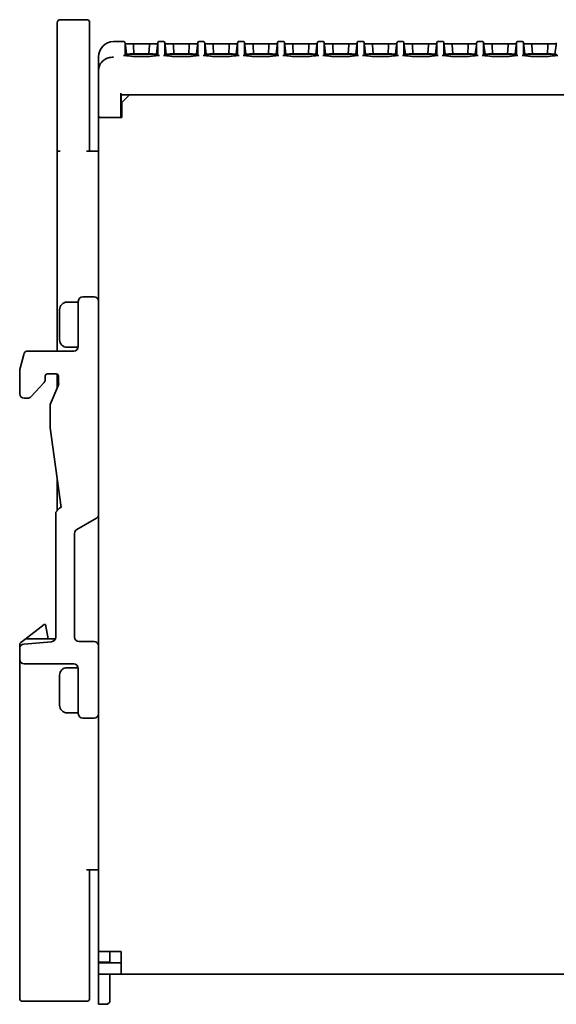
# Model space of a CAD drawing. Header units: millimetres. Extents: x 106 to 304, y 48 to 240.
# Tile 11 of 13: x 233 to 269, y 174 to 240. Entities that reach past the tile are written whole.
import ezdxf

# ---------------------------------------------------------------- set-up
doc = ezdxf.new("R2010")
doc.units = ezdxf.units.MM

msp = doc.modelspace()

# ---------------------------------------------------------------- linework, layer by layer
at = {"color": 7, "linetype": 'Continuous', "lineweight": 35}
for p, q in [((235.48, 239.312), (235.48, 238.512)), ((237.43, 239.512), (235.68, 239.512)), ((237.63, 238.512), (237.63, 239.312)), ((235.48, 238.512), (235.48, 230.763)), ((237.63, 230.763), (237.63, 238.512)), ((239.73, 238.062), (239.213, 238.053)), ((239.89, 238.062), (239.731, 238.062)), ((239.997, 237.912), (239.989, 237.975)), ((242.164, 237.912), (239.997, 237.912)), ((240.08, 237.231), (240.008, 237.822)), ((240.509, 237.912), (241.652, 237.912)), ((240.55, 237.824), (240.58, 237.233)), ((240.55, 237.824), (240.55, 237.824)), ((241.58, 237.233), (241.611, 237.824)), ((241.611, 237.824), (241.611, 237.824)), ((242.153, 237.822), (242.08, 237.231)), ((242.172, 237.975), (242.164, 237.912)), ((242.54, 238.062), (242.271, 238.062)), ((242.647, 237.912), (242.639, 237.975)), ((244.814, 237.912), (242.647, 237.912)), ((242.73, 237.231), (242.658, 237.822)), ((243.159, 237.912), (244.302, 237.912)), ((243.2, 237.824), (243.23, 237.233)), ((243.2, 237.824), (243.2, 237.824)), ((244.23, 237.233), (244.261, 237.824)), ((244.261, 237.824), (244.261, 237.824)), ((244.803, 237.822), (244.73, 237.231)), ((244.822, 237.975), (244.814, 237.912)), ((245.19, 238.062), (244.921, 238.062)), ((245.297, 237.912), (245.289, 237.975)), ((247.464, 237.912), (245.297, 237.912)), ((245.38, 237.231), (245.308, 237.822)), ((245.809, 237.912), (246.952, 237.912)), ((245.85, 237.824), (245.88, 237.233)), ((245.85, 237.824), (245.85, 237.824)), ((246.88, 237.233), (246.911, 237.824)), ((246.911, 237.824), (246.911, 237.824)), ((247.453, 237.822), (247.38, 237.231)), ((247.472, 237.975), (247.464, 237.912)), ((247.84, 238.062), (247.571, 238.062)), ((247.947, 237.912), (247.939, 237.975)), ((250.114, 237.912), (247.947, 237.912)), ((248.03, 237.231), (247.958, 237.822)), ((248.459, 237.912), (249.602, 237.912)), ((248.5, 237.824), (248.53, 237.233)), ((248.5, 237.824), (248.5, 237.824)), ((249.53, 237.233), (249.561, 237.824)), ((249.561, 237.824), (249.561, 237.824)), ((250.103, 237.822), (250.03, 237.231)), ((250.122, 237.975), (250.114, 237.912)), ((250.49, 238.062), (250.221, 238.062)), ((250.597, 237.912), (250.589, 237.975)), ((252.764, 237.912), (250.597, 237.912)), ((250.68, 237.231), (250.608, 237.822)), ((251.109, 237.912), (252.252, 237.912)), ((251.15, 237.824), (251.18, 237.233)), ((251.15, 237.824), (251.15, 237.824)), ((252.18, 237.233), (252.211, 237.824)), ((252.211, 237.824), (252.211, 237.824)), ((252.753, 237.822), (252.68, 237.231)), ((252.772, 237.975), (252.764, 237.912)), ((253.14, 238.062), (252.871, 238.062)), ((253.247, 237.912), (253.239, 237.975)), ((255.414, 237.912), (253.247, 237.912)), ((253.33, 237.231), (253.258, 237.822)), ((253.759, 237.912), (254.902, 237.912)), ((253.8, 237.824), (253.83, 237.233)), ((253.8, 237.824), (253.8, 237.824)), ((254.83, 237.233), (254.861, 237.824)), ((254.861, 237.824), (254.861, 237.824)), ((255.403, 237.822), (255.33, 237.231)), ((255.422, 237.975), (255.414, 237.912)), ((255.79, 238.062), (255.521, 238.062)), ((255.897, 237.912), (255.889, 237.975)), ((258.064, 237.912), (255.897, 237.912)), ((255.98, 237.231), (255.908, 237.822)), ((256.409, 237.912), (257.552, 237.912)), ((256.45, 237.824), (256.48, 237.233)), ((256.45, 237.824), (256.45, 237.824)), ((257.48, 237.233), (257.511, 237.824)), ((257.511, 237.824), (257.511, 237.824)), ((258.053, 237.822), (257.98, 237.231)), ((258.072, 237.975), (258.064, 237.912)), ((258.44, 238.062), (258.171, 238.062)), ((258.547, 237.912), (258.539, 237.975)), ((260.714, 237.912), (258.547, 237.912)), ((258.63, 237.231), (258.558, 237.822)), ((259.059, 237.912), (260.202, 237.912)), ((259.1, 237.824), (259.13, 237.233)), ((259.1, 237.824), (259.1, 237.824)), ((260.13, 237.233), (260.161, 237.824)), ((260.161, 237.824), (260.161, 237.824)), ((260.703, 237.822), (260.63, 237.231)), ((260.722, 237.975), (260.714, 237.912)), ((261.09, 238.062), (260.821, 238.062)), ((261.197, 237.912), (261.189, 237.975)), ((263.364, 237.912), (261.197, 237.912)), ((261.28, 237.231), (261.208, 237.822)), ((261.709, 237.912), (262.852, 237.912)), ((261.75, 237.824), (261.78, 237.233)), ((261.75, 237.824), (261.75, 237.824)), ((262.78, 237.233), (262.811, 237.824)), ((262.811, 237.824), (262.811, 237.824)), ((263.353, 237.822), (263.28, 237.231)), ((263.372, 237.975), (263.364, 237.912)), ((263.74, 238.062), (263.471, 238.062)), ((263.847, 237.912), (263.839, 237.975)), ((266.014, 237.912), (263.847, 237.912)), ((263.93, 237.231), (263.858, 237.822)), ((264.359, 237.912), (265.502, 237.912)), ((264.4, 237.824), (264.43, 237.233)), ((264.4, 237.824), (264.4, 237.824)), ((265.43, 237.233), (265.461, 237.824)), ((265.461, 237.824), (265.461, 237.824)), ((266.003, 237.822), (265.93, 237.231)), ((266.022, 237.975), (266.014, 237.912)), ((266.39, 238.062), (266.121, 238.062)), ((266.497, 237.912), (266.489, 237.975)), ((268.664, 237.912), (266.497, 237.912)), ((266.58, 237.231), (266.508, 237.822)), ((267.009, 237.912), (268.152, 237.912)), ((267.05, 237.824), (267.08, 237.233)), ((267.05, 237.824), (267.05, 237.824)), ((268.08, 237.233), (268.111, 237.824)), ((268.111, 237.824), (268.111, 237.824)), ((268.653, 237.822), (268.58, 237.231)), ((268.672, 237.975), (268.664, 237.912)), ((238.23, 236.152), (238.23, 237.054)), ((242.164, 237.217), (239.997, 237.217)), ((239.997, 237.217), (239.997, 237.216)), ((239.997, 237.168), (239.997, 237.217)), ((241.655, 237.076), (240.506, 237.076)), ((240.58, 237.233), (241.58, 237.233)), ((241.581, 237.217), (241.58, 237.233)), ((242.08, 237.217), (242.08, 237.231)), ((242.164, 237.217), (242.164, 237.168)), ((242.164, 237.217), (242.164, 237.217)), ((244.814, 237.217), (242.647, 237.217)), ((242.647, 237.217), (242.647, 237.216)), ((242.647, 237.168), (242.647, 237.217)), ((242.73, 237.231), (242.73, 237.217)), ((244.305, 237.076), (243.156, 237.076)), ((243.23, 237.233), (243.23, 237.217)), ((243.23, 237.233), (244.23, 237.233)), ((244.231, 237.217), (244.23, 237.233)), ((244.73, 237.217), (244.73, 237.231)), ((244.814, 237.217), (244.814, 237.168)), ((244.814, 237.217), (244.814, 237.217)), ((247.464, 237.217), (245.297, 237.217)), ((245.297, 237.217), (245.297, 237.216)), ((245.297, 237.168), (245.297, 237.217)), ((245.38, 237.231), (245.38, 237.217)), ((246.955, 237.076), (245.806, 237.076)), ((245.88, 237.233), (245.88, 237.217)), ((245.88, 237.233), (246.88, 237.233)), ((246.881, 237.217), (246.88, 237.233)), ((247.38, 237.217), (247.38, 237.231)), ((247.464, 237.217), (247.464, 237.168)), ((247.464, 237.217), (247.464, 237.217)), ((250.114, 237.217), (247.947, 237.217)), ((247.947, 237.217), (247.947, 237.216)), ((247.947, 237.168), (247.947, 237.217)), ((248.03, 237.231), (248.03, 237.217)), ((249.605, 237.076), (248.456, 237.076)), ((248.53, 237.233), (248.53, 237.217)), ((248.53, 237.233), (249.53, 237.233)), ((249.531, 237.217), (249.53, 237.233)), ((250.03, 237.217), (250.03, 237.231)), ((250.114, 237.217), (250.114, 237.168)), ((250.114, 237.217), (250.114, 237.217)), ((252.764, 237.217), (250.597, 237.217)), ((250.597, 237.217), (250.597, 237.216)), ((250.597, 237.168), (250.597, 237.217)), ((250.68, 237.231), (250.68, 237.217)), ((252.255, 237.076), (251.106, 237.076)), ((251.18, 237.233), (251.18, 237.217)), ((251.18, 237.233), (252.18, 237.233)), ((252.181, 237.217), (252.18, 237.233)), ((252.68, 237.217), (252.68, 237.231)), ((252.764, 237.217), (252.764, 237.168)), ((252.764, 237.217), (252.764, 237.217)), ((255.414, 237.217), (253.247, 237.217)), ((253.247, 237.217), (253.247, 237.216)), ((253.247, 237.168), (253.247, 237.217)), ((253.33, 237.231), (253.33, 237.217)), ((254.905, 237.076), (253.756, 237.076)), ((253.83, 237.233), (253.83, 237.217)), ((253.83, 237.233), (254.83, 237.233)), ((254.831, 237.217), (254.83, 237.233)), ((255.33, 237.217), (255.33, 237.231)), ((255.414, 237.217), (255.414, 237.168)), ((255.414, 237.217), (255.414, 237.217)), ((258.064, 237.217), (255.897, 237.217)), ((255.897, 237.217), (255.897, 237.216)), ((255.897, 237.168), (255.897, 237.217)), ((255.98, 237.231), (255.98, 237.217)), ((257.555, 237.076), (256.406, 237.076)), ((256.48, 237.233), (256.48, 237.217)), ((256.48, 237.233), (257.48, 237.233)), ((257.481, 237.217), (257.48, 237.233)), ((257.98, 237.217), (257.98, 237.231)), ((258.064, 237.217), (258.064, 237.168)), ((258.064, 237.217), (258.064, 237.217)), ((260.714, 237.217), (258.547, 237.217)), ((258.547, 237.217), (258.547, 237.216)), ((258.547, 237.168), (258.547, 237.217)), ((258.63, 237.231), (258.63, 237.217)), ((260.205, 237.076), (259.056, 237.076)), ((259.13, 237.233), (259.13, 237.217)), ((259.13, 237.233), (260.13, 237.233)), ((260.131, 237.217), (260.13, 237.233)), ((260.63, 237.217), (260.63, 237.231)), ((260.714, 237.217), (260.714, 237.168)), ((260.714, 237.217), (260.714, 237.217)), ((263.364, 237.217), (261.197, 237.217)), ((261.197, 237.217), (261.197, 237.216)), ((261.197, 237.168), (261.197, 237.217)), ((261.28, 237.231), (261.28, 237.217)), ((262.855, 237.076), (261.706, 237.076)), ((261.78, 237.233), (261.78, 237.217)), ((261.78, 237.233), (262.78, 237.233)), ((262.781, 237.217), (262.78, 237.233)), ((263.28, 237.217), (263.28, 237.231)), ((263.364, 237.217), (263.364, 237.168)), ((263.364, 237.217), (263.364, 237.217)), ((266.014, 237.217), (263.847, 237.217)), ((263.847, 237.217), (263.847, 237.216)), ((263.847, 237.168), (263.847, 237.217)), ((263.93, 237.231), (263.93, 237.217)), ((265.505, 237.076), (264.356, 237.076)), ((264.43, 237.233), (264.43, 237.217)), ((264.43, 237.233), (265.43, 237.233)), ((265.431, 237.217), (265.43, 237.233)), ((265.93, 237.217), (265.93, 237.231)), ((266.014, 237.217), (266.014, 237.168)), ((266.014, 237.217), (266.014, 237.217)), ((268.664, 237.217), (266.497, 237.217)), ((266.497, 237.217), (266.497, 237.216)), ((266.497, 237.168), (266.497, 237.217)), ((266.58, 237.231), (266.58, 237.217)), ((268.155, 237.076), (267.006, 237.076)), ((267.08, 237.233), (267.08, 237.217)), ((267.08, 237.233), (268.08, 237.233)), ((268.081, 237.217), (268.08, 237.233)), ((268.58, 237.217), (268.58, 237.231)), ((268.664, 237.217), (268.664, 237.168)), ((268.664, 237.217), (268.664, 237.217)), ((238.23, 233.112), (238.23, 236.152)), ((239.717, 234.62), (239.717, 233.112)), ((239.73, 234.512), (239.722, 234.521)), ((239.73, 234.512), (239.73, 233.012)), ((240.28, 234.512), (239.73, 234.512)), ((240.28, 234.512), (239.78, 234.012)), ((295.428, 234.512), (240.28, 234.512)), ((239.78, 233.012), (239.78, 234.012)), ((238.23, 233.012), (238.23, 233.112)), ((238.23, 233.012), (238.23, 220.787)), ((238.23, 233.012), (239.73, 233.012)), ((239.73, 233.012), (239.78, 233.012)), ((235.48, 230.763), (235.68, 230.763)), ((235.48, 230.763), (235.48, 217.487)), ((238.23, 230.763), (237.43, 230.763)), ((236.88, 220.737), (236.13, 220.737)), ((236.88, 217.787), (236.88, 220.787)), ((237.18, 221.087), (237.93, 221.087)), ((238.23, 220.787), (238.23, 206.638)), ((235.63, 218.237), (235.63, 220.237)), ((233.54, 217.487), (236.58, 217.487)), ((236.13, 217.737), (236.876, 217.737)), ((232.998, 216.259), (233.249, 217.26)), ((232.98, 214.652), (232.98, 216.114)), ((234.599, 215.386), (233.719, 214.447)), ((234.68, 215.822), (234.68, 215.591)), ((235.41, 215.972), (234.83, 215.972)), ((235.48, 215.955), (235.48, 215.054)), ((235.56, 215.428), (235.56, 215.822)), ((235.005, 213.938), (235.58, 215.288)), ((233.501, 214.352), (233.28, 214.352)), ((235.005, 212.388), (235.005, 213.938)), ((235.75, 207.087), (235.005, 212.388)), ((235.48, 209.009), (235.48, 206.887)), ((235.424, 206.831), (235.637, 207.044)), ((235.743, 207.087), (235.75, 207.087)), ((235.38, 198.461), (235.38, 206.725)), ((238.08, 206.378), (236.78, 205.628)), ((238.23, 206.638), (238.23, 197.877)), ((236.63, 205.368), (236.63, 198.477)), ((233.325, 198.321), (234.599, 199.3)), ((234.599, 199.3), (234.691, 199.302)), ((234.691, 199.302), (234.878, 198.362)), ((233.325, 198.321), (233.059, 198.117)), ((235.364, 198.362), (233.447, 198.362)), ((232.98, 197.958), (232.98, 197.713)), ((232.98, 196.987), (232.98, 197.713)), ((233.256, 198.012), (235.105, 198.162)), ((236.93, 198.177), (237.93, 198.177)), ((238.23, 197.877), (238.23, 193.387)), ((232.98, 196.987), (232.98, 174.462)), ((236.58, 196.687), (233.28, 196.687)), ((236.876, 196.437), (236.13, 196.437)), ((236.88, 193.387), (236.88, 196.387)), ((235.63, 193.937), (235.63, 195.937)), ((236.13, 193.437), (236.88, 193.437)), ((237.93, 193.087), (237.18, 193.087)), ((238.23, 193.387), (238.23, 177.562)), ((237.43, 183.012), (238.23, 183.012)), ((237.63, 174.462), (237.63, 183.012)), ((239.73, 177.562), (238.23, 177.562)), ((238.23, 177.562), (238.23, 176.862)), ((238.98, 176.812), (238.98, 177.562)), ((238.98, 177.562), (238.98, 176.862)), ((239.73, 176.062), (239.73, 177.562)), ((238.98, 176.862), (238.23, 176.862)), ((238.23, 176.812), (238.23, 176.862)), ((238.23, 176.812), (238.23, 176.062)), ((238.98, 176.812), (238.23, 176.812)), ((239.73, 176.812), (238.98, 176.812)), ((239.73, 176.062), (238.23, 176.062)), ((238.23, 174.562), (238.23, 176.062)), ((238.98, 174.562), (238.98, 176.062)), ((239.73, 176.062), (283.93, 176.062)), ((233.18, 174.262), (237.43, 174.262)), ((238.23, 174.062), (238.23, 174.562)), ((238.83, 174.062), (238.98, 174.212)), ((238.98, 174.212), (238.98, 174.562)), ((238.83, 174.062), (238.23, 174.062))]:
    msp.add_line(p, q, dxfattribs=at)
for centre, radius, start, end in [((235.68, 239.312), 0.2, 90, 180), ((237.43, 239.312), 0.2, 360, 90), ((239.23, 237.054), 1, 91, 180), ((239.731, 237.962), 0.1, 90, 91), ((239.89, 237.962), 0.1, 359.97379, 89.98737), ((242.271, 237.962), 0.1, 89.98776, 180.02621), ((242.54, 237.962), 0.1, 7, 89.98084), ((244.921, 237.962), 0.1, 89.98123, 173), ((245.19, 237.962), 0.1, 359.97379, 89.98737), ((247.571, 237.962), 0.1, 89.98776, 180.02621), ((247.84, 237.962), 0.1, 359.97379, 89.98737), ((250.221, 237.962), 0.1, 89.98776, 180.02621), ((250.49, 237.962), 0.1, 359.97379, 89.98737), ((252.871, 237.962), 0.1, 89.98776, 180.02621), ((253.14, 237.962), 0.1, 359.97379, 89.98737), ((255.521, 237.962), 0.1, 89.98776, 180.02621), ((255.79, 237.962), 0.1, 359.97379, 89.98737), ((258.171, 237.962), 0.1, 89.98776, 180.02621), ((258.44, 237.962), 0.1, 359.97379, 89.98737), ((260.821, 237.962), 0.1, 89.98776, 180.02621), ((261.09, 237.962), 0.1, 359.97379, 89.98737), ((263.471, 237.962), 0.1, 89.98776, 180.02621), ((263.74, 237.962), 0.1, 359.97379, 89.98737), ((266.121, 237.962), 0.1, 89.98776, 180.02621), ((266.39, 237.962), 0.1, 7, 89.98084), ((240.98, 51.793), 185.44, 90.12359, 90.27808), ((241.18, 51.793), 185.44, 89.72192, 89.87641), ((243.63, 51.793), 185.44, 90.12359, 90.27808), ((243.83, 51.793), 185.44, 89.72192, 89.87641), ((246.28, 51.793), 185.44, 90.12359, 90.27808), ((246.48, 51.793), 185.44, 89.72192, 89.87641), ((248.93, 51.793), 185.44, 90.12359, 90.27808), ((249.13, 51.793), 185.44, 89.72192, 89.87641), ((251.58, 51.793), 185.44, 90.12359, 90.27808), ((251.78, 51.793), 185.44, 89.72192, 89.87641), ((254.23, 51.793), 185.44, 90.12359, 90.27808), ((254.43, 51.793), 185.44, 89.72192, 89.87641), ((256.88, 51.793), 185.44, 90.12359, 90.27808), ((257.08, 51.793), 185.44, 89.72192, 89.87641), ((259.53, 51.793), 185.44, 90.12359, 90.27808), ((259.73, 51.793), 185.44, 89.72192, 89.87641), ((262.18, 51.793), 185.44, 90.12359, 90.27808), ((262.38, 51.793), 185.44, 89.72192, 89.87641), ((264.83, 51.793), 185.44, 90.12359, 90.27808), ((265.03, 51.793), 185.44, 89.72192, 89.87641), ((267.48, 51.793), 185.44, 90.12359, 90.27808), ((267.68, 51.793), 185.44, 89.72192, 89.87641), ((238.33, 233.112), 0.1, 180, 270), ((236.13, 220.237), 0.5, 90, 180), ((237.18, 220.787), 0.3, 90, 180), ((237.93, 220.787), 0.3, 0, 90), ((236.13, 218.237), 0.5, 180, 270), ((233.54, 217.187), 0.3, 90, 165.96376), ((236.58, 217.787), 0.3, 270, 0), ((233.58, 216.114), 0.6, 165.96376, 180), ((234.38, 215.591), 0.3, 316.84761, 0), ((234.83, 215.822), 0.15, 90, 180), ((235.41, 215.822), 0.15, 0, 90), ((236.06, 215.428), 0.5, 180, 196.2602), ((233.28, 214.652), 0.3, 180, 270), ((233.501, 214.652), 0.3, 270, 316.84761), ((235.53, 206.725), 0.15, 135, 180), ((235.743, 206.937), 0.15, 90, 135), ((237.93, 206.638), 0.3, 300, 0), ((236.93, 205.368), 0.3, 120, 180), ((233.447, 198.162), 0.2, 90, 127.52214), ((235.08, 198.461), 0.3, 274.63914, 0), ((236.93, 198.477), 0.3, 180, 270), ((233.18, 197.958), 0.2, 127.52214, 180), ((233.28, 197.713), 0.3, 94.63914, 180), ((237.93, 197.877), 0.3, 0, 90), ((233.28, 196.987), 0.3, 180, 270), ((236.13, 195.937), 0.5, 90, 180), ((236.58, 196.387), 0.3, 0, 90), ((236.13, 193.937), 0.5, 180, 270), ((237.18, 193.387), 0.3, 180, 270), ((237.93, 193.387), 0.3, 270, 0), ((233.18, 174.462), 0.2, 180, 270), ((237.43, 174.462), 0.2, 270, 360)]:
    msp.add_arc(centre, radius, start, end, dxfattribs=at)
for points, knots in [([(239.989, 237.975), (239.989, 237.975), (239.989, 238.009), (239.989, 237.887), (239.989, 237.629), (239.989, 237.286), (239.989, 237.128)], [0, 0, 0, 0, 0.00032, 0.350232, 0.70024, 1, 1, 1, 1]), ([(240.008, 237.822), (240.007, 237.831), (240.005, 237.848), (240.002, 237.872), (239.999, 237.895), (239.997, 237.908), (239.997, 237.91), (239.997, 237.91)], [0, 0, 0, 0, 0.150714, 0.300865, 0.505968, 0.792043, 1, 1, 1, 1]), ([(240.55, 237.824), (240.549, 237.834), (240.548, 237.856), (240.54, 237.882), (240.529, 237.902), (240.518, 237.91), (240.512, 237.912), (240.51, 237.912), (240.509, 237.912)], [0, 0, 0, 0, 0.2140366, 0.4277272, 0.6505286, 0.8902465, 0.9888355, 1, 1, 1, 1]), ([(241.611, 237.824), (241.612, 237.834), (241.613, 237.856), (241.621, 237.882), (241.632, 237.902), (241.643, 237.91), (241.649, 237.912), (241.651, 237.912), (241.652, 237.912)], [0, 0, 0, 0, 0.214037, 0.427727, 0.650529, 0.890246, 0.988835, 1, 1, 1, 1]), ([(241.652, 237.912), (241.752, 237.912), (241.922, 237.911), (242.093, 237.911), (242.164, 237.91)], [0, 0, 0, 0, 0.586095, 1, 1, 1, 1]), ([(242.164, 237.91), (242.164, 237.909), (242.163, 237.907), (242.161, 237.889), (242.159, 237.867), (242.156, 237.844), (242.154, 237.829), (242.153, 237.822)], [0, 0, 0, 0, 0.29414, 0.545421, 0.732961, 0.884287, 1, 1, 1, 1]), ([(242.172, 237.128), (242.172, 237.243), (242.172, 237.501), (242.172, 237.76), (242.172, 237.942), (242.172, 237.964), (242.172, 237.975)], [0, 0, 0, 0, 0.214022, 0.475687, 0.738002, 1, 1, 1, 1]), ([(242.639, 237.975), (242.639, 237.975), (242.639, 238.009), (242.639, 237.887), (242.639, 237.629), (242.639, 237.286), (242.639, 237.128)], [0, 0, 0, 0, 0.000012, 0.350027, 0.70014, 1, 1, 1, 1]), ([(242.658, 237.822), (242.657, 237.831), (242.655, 237.848), (242.652, 237.872), (242.649, 237.895), (242.647, 237.908), (242.647, 237.91), (242.647, 237.91)], [0, 0, 0, 0, 0.150714, 0.300865, 0.505968, 0.792043, 1, 1, 1, 1]), ([(243.2, 237.824), (243.199, 237.834), (243.198, 237.856), (243.19, 237.882), (243.179, 237.902), (243.168, 237.91), (243.162, 237.912), (243.16, 237.912), (243.159, 237.912)], [0, 0, 0, 0, 0.214037, 0.427727, 0.650529, 0.890246, 0.988835, 1, 1, 1, 1]), ([(244.261, 237.824), (244.262, 237.834), (244.263, 237.856), (244.271, 237.882), (244.282, 237.902), (244.293, 237.91), (244.299, 237.912), (244.301, 237.912), (244.302, 237.912)], [0, 0, 0, 0, 0.214037, 0.427727, 0.650529, 0.890246, 0.988835, 1, 1, 1, 1]), ([(244.302, 237.912), (244.402, 237.912), (244.572, 237.911), (244.743, 237.911), (244.814, 237.91)], [0, 0, 0, 0, 0.586095, 1, 1, 1, 1]), ([(244.814, 237.91), (244.814, 237.909), (244.813, 237.907), (244.811, 237.889), (244.809, 237.867), (244.806, 237.844), (244.804, 237.829), (244.803, 237.822)], [0, 0, 0, 0, 0.29414, 0.545421, 0.732961, 0.884287, 1, 1, 1, 1]), ([(244.822, 237.128), (244.822, 237.243), (244.822, 237.5), (244.822, 237.76), (244.822, 237.942), (244.822, 237.964), (244.822, 237.975)], [0, 0, 0, 0, 0.213947, 0.475536, 0.737772, 1, 1, 1, 1]), ([(245.289, 237.975), (245.289, 237.975), (245.289, 237.994), (245.289, 237.928), (245.289, 237.764), (245.289, 237.501), (245.289, 237.243), (245.289, 237.128)], [0, 0, 0, 0, 0.0003159, 0.2618271, 0.5233384, 0.7854971, 1, 1, 1, 1]), ([(245.308, 237.822), (245.307, 237.831), (245.305, 237.848), (245.302, 237.872), (245.299, 237.895), (245.297, 237.908), (245.297, 237.91), (245.297, 237.91)], [0, 0, 0, 0, 0.150714, 0.300865, 0.505968, 0.792043, 1, 1, 1, 1]), ([(245.85, 237.824), (245.849, 237.834), (245.848, 237.856), (245.84, 237.882), (245.829, 237.902), (245.818, 237.91), (245.812, 237.912), (245.81, 237.912), (245.809, 237.912)], [0, 0, 0, 0, 0.214037, 0.427727, 0.650529, 0.890246, 0.988835, 1, 1, 1, 1]), ([(246.911, 237.824), (246.912, 237.834), (246.913, 237.856), (246.921, 237.882), (246.932, 237.902), (246.943, 237.91), (246.949, 237.912), (246.951, 237.912), (246.952, 237.912)], [0, 0, 0, 0, 0.214037, 0.427727, 0.650529, 0.890246, 0.988835, 1, 1, 1, 1]), ([(246.952, 237.912), (247.052, 237.912), (247.222, 237.911), (247.393, 237.911), (247.464, 237.91)], [0, 0, 0, 0, 0.586095, 1, 1, 1, 1]), ([(247.464, 237.91), (247.464, 237.909), (247.463, 237.907), (247.461, 237.889), (247.459, 237.867), (247.456, 237.844), (247.454, 237.829), (247.453, 237.822)], [0, 0, 0, 0, 0.2941403, 0.5454206, 0.7329615, 0.8842866, 1, 1, 1, 1]), ([(247.472, 237.128), (247.472, 237.285), (247.472, 237.624), (247.472, 237.912), (247.472, 237.954), (247.472, 237.975)], [0, 0, 0, 0, 0.299968, 0.650192, 1, 1, 1, 1]), ([(247.939, 237.975), (247.939, 237.975), (247.939, 238.009), (247.939, 237.887), (247.939, 237.629), (247.939, 237.286), (247.939, 237.128)], [0, 0, 0, 0, 0.00032, 0.350232, 0.70024, 1, 1, 1, 1]), ([(247.958, 237.822), (247.957, 237.831), (247.955, 237.848), (247.952, 237.872), (247.949, 237.895), (247.947, 237.908), (247.947, 237.91), (247.947, 237.91)], [0, 0, 0, 0, 0.150714, 0.300865, 0.505968, 0.792043, 1, 1, 1, 1]), ([(248.5, 237.824), (248.499, 237.834), (248.498, 237.856), (248.49, 237.882), (248.479, 237.902), (248.468, 237.91), (248.462, 237.912), (248.46, 237.912), (248.459, 237.912)], [0, 0, 0, 0, 0.214037, 0.427727, 0.650529, 0.890246, 0.988835, 1, 1, 1, 1]), ([(249.561, 237.824), (249.562, 237.834), (249.563, 237.856), (249.571, 237.882), (249.582, 237.902), (249.593, 237.91), (249.599, 237.912), (249.601, 237.912), (249.602, 237.912)], [0, 0, 0, 0, 0.214037, 0.427727, 0.650529, 0.890246, 0.988835, 1, 1, 1, 1]), ([(249.602, 237.912), (249.702, 237.912), (249.872, 237.911), (250.043, 237.911), (250.114, 237.91)], [0, 0, 0, 0, 0.586095, 1, 1, 1, 1]), ([(250.114, 237.91), (250.114, 237.909), (250.113, 237.907), (250.111, 237.889), (250.109, 237.867), (250.106, 237.844), (250.104, 237.829), (250.103, 237.822)], [0, 0, 0, 0, 0.29414, 0.545421, 0.732961, 0.884287, 1, 1, 1, 1]), ([(250.122, 237.128), (250.122, 237.285), (250.122, 237.624), (250.122, 237.912), (250.122, 237.954), (250.122, 237.975)], [0, 0, 0, 0, 0.299968, 0.650192, 1, 1, 1, 1]), ([(250.589, 237.975), (250.589, 237.975), (250.589, 238.009), (250.589, 237.887), (250.589, 237.629), (250.589, 237.286), (250.589, 237.128)], [0, 0, 0, 0, 0.00032, 0.350232, 0.70024, 1, 1, 1, 1]), ([(250.608, 237.822), (250.607, 237.831), (250.605, 237.848), (250.602, 237.872), (250.599, 237.895), (250.597, 237.908), (250.597, 237.91), (250.597, 237.91)], [0, 0, 0, 0, 0.150714, 0.300865, 0.505968, 0.792043, 1, 1, 1, 1]), ([(251.15, 237.824), (251.149, 237.834), (251.148, 237.856), (251.14, 237.882), (251.129, 237.902), (251.118, 237.91), (251.112, 237.912), (251.11, 237.912), (251.109, 237.912)], [0, 0, 0, 0, 0.214037, 0.427727, 0.650529, 0.890246, 0.988835, 1, 1, 1, 1]), ([(252.211, 237.824), (252.212, 237.834), (252.213, 237.856), (252.221, 237.882), (252.232, 237.902), (252.243, 237.91), (252.249, 237.912), (252.251, 237.912), (252.252, 237.912)], [0, 0, 0, 0, 0.214037, 0.427727, 0.650529, 0.890246, 0.988835, 1, 1, 1, 1]), ([(252.252, 237.912), (252.352, 237.912), (252.522, 237.911), (252.693, 237.911), (252.764, 237.91)], [0, 0, 0, 0, 0.586095, 1, 1, 1, 1]), ([(252.764, 237.91), (252.764, 237.909), (252.763, 237.907), (252.761, 237.889), (252.759, 237.867), (252.756, 237.844), (252.754, 237.829), (252.753, 237.822)], [0, 0, 0, 0, 0.29414, 0.545421, 0.732961, 0.884287, 1, 1, 1, 1]), ([(252.772, 237.128), (252.772, 237.285), (252.772, 237.624), (252.772, 237.912), (252.772, 237.954), (252.772, 237.975)], [0, 0, 0, 0, 0.299968, 0.650192, 1, 1, 1, 1]), ([(253.239, 237.975), (253.239, 237.975), (253.239, 238.009), (253.239, 237.887), (253.239, 237.629), (253.239, 237.286), (253.239, 237.128)], [0, 0, 0, 0, 0.00032, 0.350232, 0.70024, 1, 1, 1, 1]), ([(253.258, 237.822), (253.257, 237.831), (253.255, 237.848), (253.252, 237.872), (253.249, 237.895), (253.247, 237.908), (253.247, 237.91), (253.247, 237.91)], [0, 0, 0, 0, 0.1507141, 0.3008646, 0.5059681, 0.7920434, 1, 1, 1, 1]), ([(253.8, 237.824), (253.799, 237.834), (253.798, 237.856), (253.79, 237.882), (253.779, 237.902), (253.768, 237.91), (253.762, 237.912), (253.76, 237.912), (253.759, 237.912)], [0, 0, 0, 0, 0.214037, 0.427727, 0.650529, 0.890246, 0.988835, 1, 1, 1, 1]), ([(254.861, 237.824), (254.862, 237.834), (254.863, 237.856), (254.871, 237.882), (254.882, 237.902), (254.893, 237.91), (254.899, 237.912), (254.901, 237.912), (254.902, 237.912)], [0, 0, 0, 0, 0.214037, 0.427727, 0.650529, 0.890246, 0.988835, 1, 1, 1, 1]), ([(254.902, 237.912), (255.002, 237.912), (255.172, 237.911), (255.343, 237.911), (255.414, 237.91)], [0, 0, 0, 0, 0.586095, 1, 1, 1, 1]), ([(255.414, 237.91), (255.414, 237.909), (255.413, 237.907), (255.411, 237.889), (255.409, 237.867), (255.406, 237.844), (255.404, 237.829), (255.403, 237.822)], [0, 0, 0, 0, 0.2941403, 0.5454206, 0.7329615, 0.8842866, 1, 1, 1, 1]), ([(255.422, 237.128), (255.422, 237.285), (255.422, 237.624), (255.422, 237.912), (255.422, 237.954), (255.422, 237.975)], [0, 0, 0, 0, 0.299968, 0.650192, 1, 1, 1, 1]), ([(255.889, 237.975), (255.889, 237.975), (255.889, 238.009), (255.889, 237.887), (255.889, 237.629), (255.889, 237.286), (255.889, 237.128)], [0, 0, 0, 0, 0.00032, 0.350232, 0.70024, 1, 1, 1, 1]), ([(255.908, 237.822), (255.907, 237.831), (255.905, 237.848), (255.902, 237.872), (255.899, 237.895), (255.897, 237.908), (255.897, 237.91), (255.897, 237.91)], [0, 0, 0, 0, 0.1507141, 0.3008646, 0.5059681, 0.7920434, 1, 1, 1, 1]), ([(256.45, 237.824), (256.449, 237.834), (256.448, 237.856), (256.44, 237.882), (256.429, 237.902), (256.418, 237.91), (256.412, 237.912), (256.41, 237.912), (256.409, 237.912)], [0, 0, 0, 0, 0.214037, 0.427727, 0.650529, 0.890246, 0.988835, 1, 1, 1, 1]), ([(257.511, 237.824), (257.512, 237.834), (257.513, 237.856), (257.521, 237.882), (257.532, 237.902), (257.543, 237.91), (257.549, 237.912), (257.551, 237.912), (257.552, 237.912)], [0, 0, 0, 0, 0.214037, 0.427727, 0.650529, 0.890246, 0.988835, 1, 1, 1, 1]), ([(257.552, 237.912), (257.652, 237.912), (257.822, 237.911), (257.993, 237.911), (258.064, 237.91)], [0, 0, 0, 0, 0.586095, 1, 1, 1, 1]), ([(258.064, 237.91), (258.064, 237.909), (258.063, 237.907), (258.061, 237.889), (258.059, 237.867), (258.056, 237.844), (258.054, 237.829), (258.053, 237.822)], [0, 0, 0, 0, 0.29414, 0.545421, 0.732961, 0.884287, 1, 1, 1, 1]), ([(258.072, 237.128), (258.072, 237.285), (258.072, 237.624), (258.072, 237.912), (258.072, 237.954), (258.072, 237.975)], [0, 0, 0, 0, 0.299968, 0.650192, 1, 1, 1, 1]), ([(258.539, 237.975), (258.539, 237.975), (258.539, 238.009), (258.539, 237.887), (258.539, 237.629), (258.539, 237.286), (258.539, 237.128)], [0, 0, 0, 0, 0.00032, 0.350232, 0.70024, 1, 1, 1, 1]), ([(258.558, 237.822), (258.557, 237.831), (258.555, 237.848), (258.552, 237.872), (258.549, 237.895), (258.547, 237.908), (258.547, 237.91), (258.547, 237.91)], [0, 0, 0, 0, 0.150714, 0.300865, 0.505968, 0.792043, 1, 1, 1, 1]), ([(259.1, 237.824), (259.099, 237.834), (259.098, 237.856), (259.09, 237.882), (259.079, 237.902), (259.068, 237.91), (259.062, 237.912), (259.06, 237.912), (259.059, 237.912)], [0, 0, 0, 0, 0.214037, 0.427727, 0.650529, 0.890246, 0.988835, 1, 1, 1, 1]), ([(260.161, 237.824), (260.162, 237.834), (260.163, 237.856), (260.171, 237.882), (260.182, 237.902), (260.193, 237.91), (260.199, 237.912), (260.201, 237.912), (260.202, 237.912)], [0, 0, 0, 0, 0.214037, 0.427727, 0.650529, 0.890246, 0.988835, 1, 1, 1, 1]), ([(260.202, 237.912), (260.302, 237.912), (260.472, 237.911), (260.643, 237.911), (260.714, 237.91)], [0, 0, 0, 0, 0.586095, 1, 1, 1, 1]), ([(260.714, 237.91), (260.714, 237.909), (260.713, 237.907), (260.711, 237.889), (260.709, 237.867), (260.706, 237.844), (260.704, 237.829), (260.703, 237.822)], [0, 0, 0, 0, 0.29414, 0.545421, 0.732961, 0.884287, 1, 1, 1, 1]), ([(260.722, 237.128), (260.722, 237.285), (260.722, 237.624), (260.722, 237.912), (260.722, 237.954), (260.722, 237.975)], [0, 0, 0, 0, 0.299968, 0.650192, 1, 1, 1, 1]), ([(261.189, 237.975), (261.189, 237.975), (261.189, 238.009), (261.189, 237.887), (261.189, 237.629), (261.189, 237.286), (261.189, 237.128)], [0, 0, 0, 0, 0.00032, 0.350232, 0.70024, 1, 1, 1, 1]), ([(261.208, 237.822), (261.207, 237.831), (261.205, 237.848), (261.202, 237.872), (261.199, 237.895), (261.197, 237.908), (261.197, 237.91), (261.197, 237.91)], [0, 0, 0, 0, 0.150714, 0.300865, 0.505968, 0.792043, 1, 1, 1, 1]), ([(261.75, 237.824), (261.749, 237.834), (261.748, 237.856), (261.74, 237.882), (261.729, 237.902), (261.718, 237.91), (261.712, 237.912), (261.71, 237.912), (261.709, 237.912)], [0, 0, 0, 0, 0.214037, 0.427727, 0.650529, 0.890246, 0.988835, 1, 1, 1, 1]), ([(262.811, 237.824), (262.812, 237.834), (262.813, 237.856), (262.821, 237.882), (262.832, 237.902), (262.843, 237.91), (262.849, 237.912), (262.851, 237.912), (262.852, 237.912)], [0, 0, 0, 0, 0.214037, 0.427727, 0.650529, 0.890246, 0.988835, 1, 1, 1, 1]), ([(262.852, 237.912), (262.952, 237.912), (263.122, 237.911), (263.293, 237.911), (263.364, 237.91)], [0, 0, 0, 0, 0.586095, 1, 1, 1, 1]), ([(263.364, 237.91), (263.364, 237.909), (263.363, 237.907), (263.361, 237.889), (263.359, 237.867), (263.356, 237.844), (263.354, 237.829), (263.353, 237.822)], [0, 0, 0, 0, 0.29414, 0.545421, 0.732961, 0.884287, 1, 1, 1, 1]), ([(263.372, 237.128), (263.372, 237.285), (263.372, 237.624), (263.372, 237.912), (263.372, 237.954), (263.372, 237.975)], [0, 0, 0, 0, 0.299968, 0.650192, 1, 1, 1, 1]), ([(263.839, 237.975), (263.839, 237.975), (263.839, 238.009), (263.839, 237.887), (263.839, 237.629), (263.839, 237.286), (263.839, 237.128)], [0, 0, 0, 0, 0.00032, 0.350232, 0.70024, 1, 1, 1, 1]), ([(263.858, 237.822), (263.857, 237.831), (263.855, 237.848), (263.852, 237.872), (263.849, 237.895), (263.847, 237.908), (263.847, 237.91), (263.847, 237.91)], [0, 0, 0, 0, 0.150714, 0.300865, 0.505968, 0.792043, 1, 1, 1, 1]), ([(264.4, 237.824), (264.399, 237.834), (264.398, 237.856), (264.39, 237.882), (264.379, 237.902), (264.368, 237.91), (264.362, 237.912), (264.36, 237.912), (264.359, 237.912)], [0, 0, 0, 0, 0.214037, 0.427727, 0.650529, 0.890246, 0.988835, 1, 1, 1, 1]), ([(265.461, 237.824), (265.462, 237.834), (265.463, 237.856), (265.471, 237.882), (265.482, 237.902), (265.493, 237.91), (265.499, 237.912), (265.501, 237.912), (265.502, 237.912)], [0, 0, 0, 0, 0.214037, 0.427727, 0.650529, 0.890246, 0.988835, 1, 1, 1, 1]), ([(265.502, 237.912), (265.602, 237.912), (265.772, 237.911), (265.943, 237.911), (266.014, 237.91)], [0, 0, 0, 0, 0.586095, 1, 1, 1, 1]), ([(266.014, 237.91), (266.014, 237.909), (266.013, 237.907), (266.011, 237.889), (266.009, 237.867), (266.006, 237.844), (266.004, 237.829), (266.003, 237.822)], [0, 0, 0, 0, 0.29414, 0.545421, 0.732961, 0.884287, 1, 1, 1, 1]), ([(266.022, 237.128), (266.022, 237.243), (266.022, 237.501), (266.022, 237.76), (266.022, 237.942), (266.022, 237.964), (266.022, 237.975)], [0, 0, 0, 0, 0.214022, 0.475687, 0.738002, 1, 1, 1, 1]), ([(266.489, 237.975), (266.489, 237.975), (266.489, 238.009), (266.489, 237.887), (266.489, 237.629), (266.489, 237.286), (266.489, 237.128)], [0, 0, 0, 0, 0.0000115, 0.3500274, 0.7001396, 1, 1, 1, 1]), ([(266.508, 237.822), (266.507, 237.831), (266.505, 237.848), (266.502, 237.872), (266.499, 237.895), (266.497, 237.908), (266.497, 237.91), (266.497, 237.91)], [0, 0, 0, 0, 0.150714, 0.300865, 0.505968, 0.792043, 1, 1, 1, 1]), ([(267.05, 237.824), (267.049, 237.834), (267.048, 237.856), (267.04, 237.882), (267.029, 237.902), (267.018, 237.91), (267.012, 237.912), (267.01, 237.912), (267.009, 237.912)], [0, 0, 0, 0, 0.214037, 0.427727, 0.650529, 0.890246, 0.988835, 1, 1, 1, 1]), ([(268.111, 237.824), (268.112, 237.834), (268.113, 237.856), (268.121, 237.882), (268.132, 237.902), (268.143, 237.91), (268.149, 237.912), (268.151, 237.912), (268.152, 237.912)], [0, 0, 0, 0, 0.214037, 0.427727, 0.650529, 0.890246, 0.988835, 1, 1, 1, 1]), ([(268.152, 237.912), (268.252, 237.912), (268.422, 237.911), (268.593, 237.911), (268.664, 237.91)], [0, 0, 0, 0, 0.5860954, 1, 1, 1, 1]), ([(268.664, 237.91), (268.664, 237.909), (268.663, 237.907), (268.661, 237.889), (268.659, 237.867), (268.656, 237.844), (268.654, 237.829), (268.653, 237.822)], [0, 0, 0, 0, 0.2941403, 0.5454206, 0.7329615, 0.8842866, 1, 1, 1, 1]), ([(238.23, 236.152), (238.23, 236.154), (238.231, 236.277), (238.287, 236.521), (238.524, 236.811), (238.851, 236.995), (239.1, 237.014), (239.213, 237.023)], [0, 0, 0, 0, 0.002679, 0.301219, 0.592968, 0.814498, 1, 1, 1, 1]), ([(240.501, 237.076), (240.398, 237.086), (240.194, 237.107), (239.99, 237.128), (239.89, 237.138)], [0, 0, 0, 0, 0.507908, 1, 1, 1, 1]), ([(240.001, 237.127), (240, 237.131), (239.999, 237.145), (239.997, 237.161), (239.997, 237.165), (239.997, 237.168)], [0, 0, 0, 0, 0.194192, 0.595132, 1, 1, 1, 1]), ([(240.506, 237.076), (240.505, 237.076), (240.503, 237.076), (240.502, 237.076), (240.501, 237.076)], [0, 0, 0, 0, 0.848881, 1, 1, 1, 1]), ([(241.655, 237.076), (241.656, 237.076), (241.658, 237.076), (241.659, 237.076), (241.659, 237.076)], [0, 0, 0, 0, 0.848881, 1, 1, 1, 1]), ([(242.271, 237.138), (242.171, 237.128), (242.019, 237.112), (241.815, 237.092), (241.711, 237.081), (241.659, 237.076)], [0, 0, 0, 0, 0.492094, 0.746047, 1, 1, 1, 1]), ([(242.164, 237.168), (242.164, 237.165), (242.164, 237.161), (242.162, 237.145), (242.161, 237.131), (242.16, 237.127)], [0, 0, 0, 0, 0.396399, 0.792752, 1, 1, 1, 1]), ([(243.151, 237.076), (243.1, 237.081), (242.996, 237.092), (242.792, 237.112), (242.64, 237.128), (242.54, 237.138)], [0, 0, 0, 0, 0.253953, 0.507906, 1, 1, 1, 1]), ([(242.651, 237.127), (242.65, 237.131), (242.649, 237.145), (242.647, 237.161), (242.647, 237.165), (242.647, 237.168)], [0, 0, 0, 0, 0.1941918, 0.5951317, 1, 1, 1, 1]), ([(243.151, 237.076), (243.152, 237.076), (243.153, 237.076), (243.155, 237.076), (243.156, 237.076)], [0, 0, 0, 0, 0.151119, 1, 1, 1, 1]), ([(244.305, 237.076), (244.306, 237.076), (244.308, 237.076), (244.309, 237.076), (244.309, 237.076)], [0, 0, 0, 0, 0.848881, 1, 1, 1, 1]), ([(244.921, 237.138), (244.821, 237.128), (244.669, 237.112), (244.465, 237.092), (244.361, 237.081), (244.309, 237.076)], [0, 0, 0, 0, 0.4920935, 0.7460467, 1, 1, 1, 1]), ([(244.814, 237.168), (244.814, 237.165), (244.814, 237.161), (244.812, 237.145), (244.811, 237.131), (244.81, 237.127)], [0, 0, 0, 0, 0.396399, 0.792752, 1, 1, 1, 1]), ([(245.801, 237.076), (245.75, 237.081), (245.646, 237.092), (245.442, 237.112), (245.29, 237.128), (245.19, 237.138)], [0, 0, 0, 0, 0.253954, 0.5079081, 1, 1, 1, 1]), ([(245.301, 237.127), (245.3, 237.131), (245.299, 237.145), (245.297, 237.161), (245.297, 237.165), (245.297, 237.168)], [0, 0, 0, 0, 0.194192, 0.595132, 1, 1, 1, 1]), ([(245.801, 237.076), (245.802, 237.076), (245.803, 237.076), (245.805, 237.076), (245.806, 237.076)], [0, 0, 0, 0, 0.151119, 1, 1, 1, 1]), ([(246.959, 237.076), (246.959, 237.076), (246.958, 237.076), (246.956, 237.076), (246.955, 237.076)], [0, 0, 0, 0, 0.151119, 1, 1, 1, 1]), ([(247.571, 237.138), (247.471, 237.128), (247.319, 237.112), (247.115, 237.092), (247.011, 237.081), (246.959, 237.076)], [0, 0, 0, 0, 0.4920935, 0.7460467, 1, 1, 1, 1]), ([(247.464, 237.168), (247.464, 237.165), (247.464, 237.161), (247.462, 237.145), (247.461, 237.131), (247.46, 237.127)], [0, 0, 0, 0, 0.396399, 0.792752, 1, 1, 1, 1]), ([(248.451, 237.076), (248.4, 237.081), (248.296, 237.092), (248.092, 237.112), (247.94, 237.128), (247.84, 237.138)], [0, 0, 0, 0, 0.253954, 0.507908, 1, 1, 1, 1]), ([(247.951, 237.127), (247.95, 237.131), (247.949, 237.145), (247.947, 237.161), (247.947, 237.165), (247.947, 237.168)], [0, 0, 0, 0, 0.194192, 0.595132, 1, 1, 1, 1]), ([(248.456, 237.076), (248.455, 237.076), (248.453, 237.076), (248.452, 237.076), (248.451, 237.076)], [0, 0, 0, 0, 0.848881, 1, 1, 1, 1]), ([(249.605, 237.076), (249.606, 237.076), (249.608, 237.076), (249.609, 237.076), (249.609, 237.076)], [0, 0, 0, 0, 0.848881, 1, 1, 1, 1]), ([(250.221, 237.138), (250.121, 237.128), (249.969, 237.112), (249.765, 237.092), (249.661, 237.081), (249.609, 237.076)], [0, 0, 0, 0, 0.492094, 0.746047, 1, 1, 1, 1]), ([(250.114, 237.168), (250.114, 237.165), (250.114, 237.161), (250.112, 237.145), (250.111, 237.131), (250.11, 237.127)], [0, 0, 0, 0, 0.396399, 0.792752, 1, 1, 1, 1]), ([(251.101, 237.076), (251.05, 237.081), (250.946, 237.092), (250.742, 237.112), (250.59, 237.128), (250.49, 237.138)], [0, 0, 0, 0, 0.253954, 0.507908, 1, 1, 1, 1]), ([(250.601, 237.127), (250.6, 237.131), (250.599, 237.145), (250.597, 237.161), (250.597, 237.165), (250.597, 237.168)], [0, 0, 0, 0, 0.194192, 0.595132, 1, 1, 1, 1]), ([(251.106, 237.076), (251.105, 237.076), (251.103, 237.076), (251.102, 237.076), (251.101, 237.076)], [0, 0, 0, 0, 0.848881, 1, 1, 1, 1]), ([(252.255, 237.076), (252.256, 237.076), (252.258, 237.076), (252.259, 237.076), (252.259, 237.076)], [0, 0, 0, 0, 0.848881, 1, 1, 1, 1]), ([(252.871, 237.138), (252.771, 237.128), (252.619, 237.112), (252.415, 237.092), (252.311, 237.081), (252.259, 237.076)], [0, 0, 0, 0, 0.492094, 0.746047, 1, 1, 1, 1]), ([(252.764, 237.168), (252.764, 237.165), (252.764, 237.161), (252.762, 237.145), (252.761, 237.131), (252.76, 237.127)], [0, 0, 0, 0, 0.396399, 0.792752, 1, 1, 1, 1]), ([(253.751, 237.076), (253.7, 237.081), (253.596, 237.092), (253.392, 237.112), (253.24, 237.128), (253.14, 237.138)], [0, 0, 0, 0, 0.253954, 0.507908, 1, 1, 1, 1]), ([(253.251, 237.127), (253.25, 237.131), (253.249, 237.145), (253.247, 237.161), (253.247, 237.165), (253.247, 237.168)], [0, 0, 0, 0, 0.194192, 0.595132, 1, 1, 1, 1]), ([(253.756, 237.076), (253.755, 237.076), (253.753, 237.076), (253.752, 237.076), (253.751, 237.076)], [0, 0, 0, 0, 0.848881, 1, 1, 1, 1]), ([(254.905, 237.076), (254.906, 237.076), (254.908, 237.076), (254.909, 237.076), (254.909, 237.076)], [0, 0, 0, 0, 0.848881, 1, 1, 1, 1]), ([(255.521, 237.138), (255.421, 237.128), (255.269, 237.112), (255.065, 237.092), (254.961, 237.081), (254.909, 237.076)], [0, 0, 0, 0, 0.492094, 0.746047, 1, 1, 1, 1]), ([(255.414, 237.168), (255.414, 237.165), (255.414, 237.161), (255.412, 237.145), (255.411, 237.131), (255.41, 237.127)], [0, 0, 0, 0, 0.396399, 0.792752, 1, 1, 1, 1]), ([(256.401, 237.076), (256.35, 237.081), (256.246, 237.092), (256.042, 237.112), (255.89, 237.128), (255.79, 237.138)], [0, 0, 0, 0, 0.253954, 0.507908, 1, 1, 1, 1]), ([(255.901, 237.127), (255.9, 237.131), (255.899, 237.145), (255.897, 237.161), (255.897, 237.165), (255.897, 237.168)], [0, 0, 0, 0, 0.194192, 0.595132, 1, 1, 1, 1]), ([(256.406, 237.076), (256.405, 237.076), (256.403, 237.076), (256.402, 237.076), (256.401, 237.076)], [0, 0, 0, 0, 0.848881, 1, 1, 1, 1]), ([(257.555, 237.076), (257.556, 237.076), (257.558, 237.076), (257.559, 237.076), (257.559, 237.076)], [0, 0, 0, 0, 0.848881, 1, 1, 1, 1]), ([(258.171, 237.138), (258.071, 237.128), (257.919, 237.112), (257.715, 237.092), (257.611, 237.081), (257.559, 237.076)], [0, 0, 0, 0, 0.4920935, 0.7460467, 1, 1, 1, 1]), ([(258.064, 237.168), (258.064, 237.165), (258.064, 237.161), (258.062, 237.145), (258.061, 237.131), (258.06, 237.127)], [0, 0, 0, 0, 0.396399, 0.792752, 1, 1, 1, 1]), ([(259.051, 237.076), (259, 237.081), (258.896, 237.092), (258.692, 237.112), (258.54, 237.128), (258.44, 237.138)], [0, 0, 0, 0, 0.253954, 0.5079081, 1, 1, 1, 1]), ([(258.551, 237.127), (258.55, 237.131), (258.549, 237.145), (258.547, 237.161), (258.547, 237.165), (258.547, 237.168)], [0, 0, 0, 0, 0.1941918, 0.5951317, 1, 1, 1, 1]), ([(259.056, 237.076), (259.055, 237.076), (259.053, 237.076), (259.052, 237.076), (259.051, 237.076)], [0, 0, 0, 0, 0.848881, 1, 1, 1, 1]), ([(260.205, 237.076), (260.206, 237.076), (260.208, 237.076), (260.209, 237.076), (260.209, 237.076)], [0, 0, 0, 0, 0.848881, 1, 1, 1, 1]), ([(260.821, 237.138), (260.721, 237.128), (260.569, 237.112), (260.365, 237.092), (260.261, 237.081), (260.209, 237.076)], [0, 0, 0, 0, 0.4920935, 0.7460467, 1, 1, 1, 1]), ([(260.714, 237.168), (260.714, 237.165), (260.714, 237.161), (260.712, 237.145), (260.711, 237.131), (260.71, 237.127)], [0, 0, 0, 0, 0.396399, 0.792752, 1, 1, 1, 1]), ([(261.701, 237.076), (261.65, 237.081), (261.546, 237.092), (261.342, 237.112), (261.19, 237.128), (261.09, 237.138)], [0, 0, 0, 0, 0.253954, 0.507908, 1, 1, 1, 1]), ([(261.201, 237.127), (261.2, 237.131), (261.199, 237.145), (261.197, 237.161), (261.197, 237.165), (261.197, 237.168)], [0, 0, 0, 0, 0.194192, 0.595132, 1, 1, 1, 1]), ([(261.706, 237.076), (261.705, 237.076), (261.703, 237.076), (261.702, 237.076), (261.701, 237.076)], [0, 0, 0, 0, 0.848881, 1, 1, 1, 1]), ([(262.855, 237.076), (262.856, 237.076), (262.858, 237.076), (262.859, 237.076), (262.859, 237.076)], [0, 0, 0, 0, 0.8488809, 1, 1, 1, 1]), ([(263.471, 237.138), (263.371, 237.128), (263.219, 237.112), (263.015, 237.092), (262.911, 237.081), (262.859, 237.076)], [0, 0, 0, 0, 0.492094, 0.746047, 1, 1, 1, 1]), ([(263.364, 237.168), (263.364, 237.165), (263.364, 237.161), (263.362, 237.145), (263.361, 237.131), (263.36, 237.127)], [0, 0, 0, 0, 0.396399, 0.792752, 1, 1, 1, 1]), ([(264.351, 237.076), (264.3, 237.081), (264.196, 237.092), (263.992, 237.112), (263.84, 237.128), (263.74, 237.138)], [0, 0, 0, 0, 0.253954, 0.507908, 1, 1, 1, 1]), ([(263.851, 237.127), (263.85, 237.131), (263.849, 237.145), (263.847, 237.161), (263.847, 237.165), (263.847, 237.168)], [0, 0, 0, 0, 0.194192, 0.595132, 1, 1, 1, 1]), ([(264.356, 237.076), (264.355, 237.076), (264.353, 237.076), (264.352, 237.076), (264.351, 237.076)], [0, 0, 0, 0, 0.848881, 1, 1, 1, 1]), ([(265.505, 237.076), (265.506, 237.076), (265.508, 237.076), (265.509, 237.076), (265.509, 237.076)], [0, 0, 0, 0, 0.848881, 1, 1, 1, 1]), ([(266.121, 237.138), (266.021, 237.128), (265.869, 237.112), (265.665, 237.092), (265.561, 237.081), (265.509, 237.076)], [0, 0, 0, 0, 0.492094, 0.746047, 1, 1, 1, 1]), ([(266.014, 237.168), (266.014, 237.165), (266.014, 237.161), (266.012, 237.145), (266.011, 237.131), (266.01, 237.127)], [0, 0, 0, 0, 0.3963991, 0.7927519, 1, 1, 1, 1]), ([(267.001, 237.076), (266.95, 237.081), (266.846, 237.092), (266.642, 237.112), (266.49, 237.128), (266.39, 237.138)], [0, 0, 0, 0, 0.2539532, 0.5079065, 1, 1, 1, 1]), ([(266.501, 237.127), (266.5, 237.131), (266.499, 237.145), (266.497, 237.161), (266.497, 237.165), (266.497, 237.168)], [0, 0, 0, 0, 0.194192, 0.595132, 1, 1, 1, 1]), ([(267.001, 237.076), (267.002, 237.076), (267.003, 237.076), (267.005, 237.076), (267.006, 237.076)], [0, 0, 0, 0, 0.1511191, 1, 1, 1, 1]), ([(268.155, 237.076), (268.156, 237.076), (268.158, 237.076), (268.159, 237.076), (268.159, 237.076)], [0, 0, 0, 0, 0.848881, 1, 1, 1, 1]), ([(268.771, 237.138), (268.671, 237.128), (268.519, 237.112), (268.315, 237.092), (268.211, 237.081), (268.159, 237.076)], [0, 0, 0, 0, 0.492094, 0.746047, 1, 1, 1, 1]), ([(268.664, 237.168), (268.664, 237.165), (268.664, 237.161), (268.662, 237.145), (268.661, 237.131), (268.66, 237.127)], [0, 0, 0, 0, 0.396399, 0.792752, 1, 1, 1, 1]), ([(239.722, 234.521), (239.722, 234.522), (239.721, 234.526), (239.719, 234.544), (239.718, 234.571), (239.717, 234.598), (239.717, 234.615), (239.717, 234.62)], [0, 0, 0, 0, 0.2223642, 0.4447334, 0.6669692, 0.8889855, 1, 1, 1, 1]), ([(239.717, 233.112), (239.717, 233.101), (239.718, 233.079), (239.718, 233.049), (239.72, 233.026), (239.721, 233.014), (239.722, 233.013), (239.723, 233.012)], [0, 0, 0, 0, 0.214427, 0.428852, 0.643365, 0.858074, 1, 1, 1, 1])]:
    msp.add_open_spline(points, degree=3, knots=knots, dxfattribs=at)

doc.saveas('drawing.dxf')
